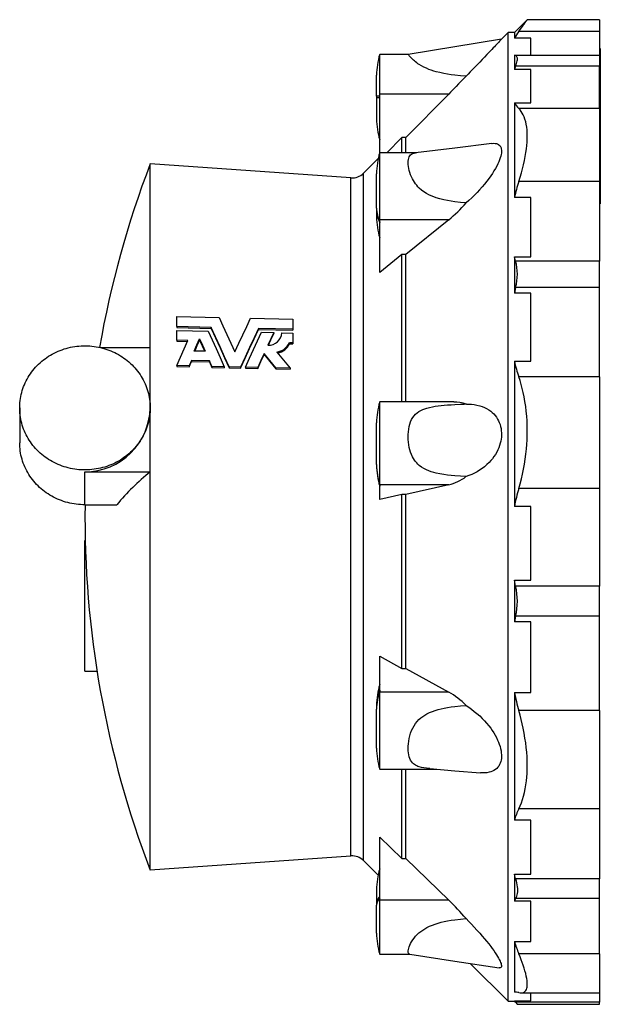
# Model space of a CAD drawing. Extents: x -121 to 1069, y -419 to 719.
# Tile 2 of 2: x 709 to 1069, y 108 to 719. Entities that reach past the tile are written whole.
import ezdxf

# ---------------------------------------------------------------- set-up
doc = ezdxf.new("R2010")
doc.units = 0
doc.layers.get('0').update_dxf_attribs({"linetype": 'CONTINUOUS'})

msp = doc.modelspace()

# ---------------------------------------------------------------- linework, layer by layer
at = {"color": 7, "linetype": 'CONTINUOUS'}
for p, q in [((1024.15, 719.18), (1016.15, 711.18)), ((1068.98, 719.18), (1024.15, 719.18)), ((1068.98, 719.18), (1068.98, 711.9)), ((1012.23, 711.18), (1008.15, 707.1)), ((1016.15, 711.18), (1012.23, 711.18)), ((1012.23, 410.68), (1012.23, 711.18)), ((1016.15, 711.18), (1016.15, 707.68)), ((1068.98, 711.9), (1018.91, 711.9)), ((1068.98, 711.9), (1068.98, 696.9)), ((1026.37, 707.68), (1016.15, 707.68)), ((1026.37, 697.27), (1026.37, 707.68)), ((950.22, 697.68), (932.58, 697.68)), ((932.58, 673.05), (932.58, 697.68)), ((1016.15, 697.27), (1026.37, 697.27)), ((1016.15, 697.27), (1016.15, 688.32)), ((1016.93, 696.9), (1016.15, 697.27)), ((1068.98, 696.9), (1016.93, 696.9)), ((1069.48, 701.41), (1068.98, 701.41)), ((1069.48, 701.38), (1068.98, 701.38)), ((1068.98, 696.9), (1068.98, 690.41)), ((1069.48, 701.41), (1069.48, 701.38)), ((1069.48, 701.38), (1069.48, 687.14)), ((1016.93, 690.41), (1016.15, 688.32)), ((1068.98, 690.41), (1016.93, 690.41)), ((1068.98, 664.03), (1068.98, 690.41)), ((930.63, 671.68), (930.63, 684.68)), ((1026.37, 688.32), (1016.15, 688.32)), ((1026.37, 667.61), (1026.37, 688.32)), ((1069.48, 687.14), (1068.98, 687.14)), ((1069.48, 686.59), (1068.98, 686.59)), ((1069.48, 687.14), (1069.48, 686.59)), ((1069.48, 686.59), (1069.48, 676.36)), ((975.37, 673.05), (932.58, 673.05)), ((932.58, 636.62), (932.58, 673.05)), ((975.37, 673.05), (948.8, 646.17)), ((1069.48, 676.36), (1068.98, 676.36)), ((1069.48, 676.33), (1068.98, 676.33)), ((1069.48, 676.36), (1069.48, 676.33)), ((1069.48, 676.33), (1069.48, 663.14)), ((932.58, 671.68), (930.63, 671.68)), ((930.63, 671.68), (930.63, 670.68)), ((930.63, 670.68), (930.63, 657.68)), ((932.58, 670.68), (930.63, 670.68)), ((1016.15, 667.61), (1026.37, 667.61)), ((1016.15, 667.61), (1016.15, 608.78)), ((1068.98, 664.03), (1018.91, 664.03)), ((1068.98, 664.03), (1068.98, 618.82)), ((1069.48, 663.14), (1068.98, 663.14)), ((1069.48, 662.35), (1068.98, 662.35)), ((1069.48, 663.14), (1069.48, 662.35)), ((1069.48, 662.35), (1069.48, 651.65)), ((1069.48, 651.65), (1068.98, 651.65)), ((1068.98, 651.22), (1069.48, 651.22)), ((1069.48, 651.65), (1069.48, 651.22)), ((1069.48, 651.22), (1069.48, 646.86)), ((946.33, 646.17), (936.91, 636.62)), ((946.33, 636.62), (946.33, 646.17)), ((948.8, 646.17), (946.33, 646.17)), ((948.8, 636.62), (948.8, 646.17)), ((1069.48, 646.86), (1068.98, 646.86)), ((1069.48, 646.07), (1068.98, 646.07)), ((1069.48, 646.86), (1069.48, 646.07)), ((1069.48, 646.07), (1069.48, 635.37)), ((955.6, 636.62), (932.58, 636.62)), ((932.58, 594.98), (932.58, 636.62)), ((1069.48, 635.37), (1068.98, 635.37)), ((1069.48, 635.37), (1069.48, 634.94)), ((914.72, 621.01), (790.13, 629.72)), ((790.13, 515.72), (790.13, 629.72)), ((931.65, 633.08), (922.49, 623.91)), ((1068.98, 634.94), (1069.48, 634.94)), ((1069.48, 634.94), (1069.48, 605.67)), ((922.49, 410.68), (922.49, 623.91)), ((930.63, 602.27), (930.63, 623.62)), ((914.72, 410.68), (914.72, 621.01)), ((1068.98, 618.82), (1018.91, 618.82)), ((1068.98, 618.82), (1068.98, 569.46)), ((1026.37, 608.78), (1016.15, 608.78)), ((1026.37, 572.11), (1026.37, 608.78)), ((1069.48, 605.67), (1068.98, 605.67)), ((1068.98, 605), (1069.48, 605)), ((1069.48, 605.67), (1069.48, 605)), ((930.63, 602.27), (930.63, 601.5)), ((930.63, 601.5), (930.63, 596.86)), ((975.37, 594.98), (932.58, 594.98)), ((932.58, 562.34), (932.58, 594.98)), ((975.37, 594.98), (948.8, 573.48)), ((946.33, 573.48), (932.58, 562.34)), ((946.33, 482.01), (946.33, 573.48)), ((948.8, 573.48), (946.33, 573.48)), ((948.8, 482.01), (948.8, 573.48)), ((1016.15, 572.11), (1026.37, 572.11)), ((1016.15, 572.11), (1016.15, 549.47)), ((1016.93, 569.46), (1016.15, 572.11)), ((1068.98, 569.46), (1016.93, 569.46)), ((1068.98, 553.04), (1068.98, 569.46)), ((1016.93, 553.04), (1016.15, 549.47)), ((1068.98, 553.04), (1016.93, 553.04)), ((1068.98, 497.63), (1068.98, 553.04)), ((1026.37, 549.47), (1016.15, 549.47)), ((1026.37, 507.32), (1026.37, 549.47)), ((806.66, 534.94), (832.89, 534.35)), ((806.66, 528.78), (806.66, 534.94)), ((852.43, 533.91), (878.66, 533.32)), ((878.66, 533.32), (878.66, 527.17)), ((828.01, 528.3), (806.66, 528.78)), ((806.66, 528.78), (806.66, 528.14)), ((806.66, 528.14), (828.01, 527.66)), ((806.66, 520.35), (806.66, 526.39)), ((806.66, 526.39), (826.16, 525.95)), ((828.01, 528.3), (828.01, 527.66)), ((878.66, 527.17), (857.31, 527.65)), ((857.31, 527.65), (857.31, 527.01)), ((857.31, 527.01), (878.66, 526.53)), ((878.66, 527.17), (878.66, 526.53)), ((813.4, 520.2), (806.66, 520.35)), ((806.66, 520.35), (806.66, 519.71)), ((806.66, 519.71), (813.13, 519.57)), ((820.77, 521.14), (820.77, 520.5)), ((859.15, 525.22), (866.83, 525.05)), ((866.83, 525.05), (866.83, 524.41)), ((871.8, 524.94), (878.66, 524.78)), ((878.66, 524.78), (878.66, 518.76)), ((759.53, 515.72), (790.13, 515.72)), ((790.13, 478.37), (790.13, 515.72)), ((824.24, 513.47), (817.49, 513.62)), ((878.66, 518.76), (876.6, 518.8)), ((876.6, 518.8), (876.6, 518.17)), ((876.6, 518.17), (878.66, 518.12)), ((878.66, 518.76), (878.66, 518.12)), ((815.73, 507.78), (814.28, 504.39)), ((814.28, 503.76), (815.73, 507.16)), ((826.89, 507.54), (815.73, 507.78)), ((815.73, 507.78), (815.73, 507.16)), ((815.73, 507.16), (826.89, 506.91)), ((828.43, 504.08), (826.89, 507.54)), ((826.89, 507.54), (826.89, 506.91)), ((860.8, 512.05), (860.8, 511.43)), ((1016.15, 507.32), (1016.15, 417.19)), ((1016.15, 507.32), (1026.37, 507.32)), ((814.28, 504.39), (806.66, 504.55)), ((806.66, 504.55), (806.66, 503.93)), ((806.66, 503.93), (814.28, 503.76)), ((814.28, 504.39), (814.28, 503.76)), ((826.89, 506.91), (828.43, 503.45)), ((836.11, 503.91), (828.43, 504.08)), ((828.43, 504.08), (828.43, 503.45)), ((828.43, 503.45), (836.11, 503.29)), ((836.11, 503.91), (836.11, 503.29)), ((846.24, 503.69), (839.07, 503.85)), ((839.07, 503.85), (839.07, 503.22)), ((839.07, 503.22), (846.24, 503.07)), ((846.24, 503.69), (846.24, 503.07)), ((856.89, 503.46), (849.2, 503.63)), ((849.2, 503.63), (849.2, 503)), ((849.2, 503), (856.89, 502.83)), ((856.89, 503.46), (856.89, 502.83)), ((876.94, 503.02), (868.03, 503.22)), ((868.03, 503.22), (868.03, 502.59)), ((868.03, 502.59), (876.94, 502.4)), ((876.94, 503.02), (876.94, 502.4)), ((1068.98, 497.63), (1018.91, 497.63)), ((1068.98, 497.63), (1068.98, 428.35)), ((709.13, 478.37), (709.13, 456.74)), ((790.13, 438.69), (790.13, 478.37)), ((978.48, 482.01), (932.58, 482.01)), ((932.58, 430.67), (932.58, 482.01)), ((986.45, 480.66), (985, 480.62)), ((930.63, 443.2), (930.63, 469.01)), ((930.63, 443.2), (930.63, 443.03)), ((930.63, 443.03), (930.63, 442.83)), ((749.63, 418.22), (749.63, 438.69)), ((749.63, 438.69), (790.13, 438.69)), ((790.13, 191.65), (790.13, 438.69)), ((975.37, 430.67), (932.58, 430.67)), ((932.58, 421.48), (932.58, 430.67)), ((975.37, 430.67), (948.8, 424.62)), ((1068.98, 428.35), (1018.91, 428.35)), ((1068.98, 428.35), (1068.98, 367.73)), ((946.33, 424.62), (932.58, 421.48)), ((948.8, 424.62), (946.33, 424.62)), ((946.33, 316.65), (946.33, 424.62)), ((948.8, 316.65), (948.8, 424.62)), ((749.63, 418.22), (769.42, 418.22)), ((1026.37, 417.19), (1016.15, 417.19)), ((1026.37, 371.43), (1026.37, 417.19)), ((914.72, 200.36), (914.72, 410.68)), ((922.49, 197.46), (922.49, 410.68)), ((1012.23, 110.18), (1012.23, 410.68)), ((749.81, 396.01), (749.63, 396.01)), ((749.63, 355.51), (749.63, 396.01)), ((1016.93, 367.73), (1016.15, 371.43)), ((1016.15, 371.43), (1026.37, 371.43)), ((1016.15, 371.43), (1016.15, 345.68)), ((1068.98, 367.73), (1016.93, 367.73)), ((1068.98, 349.06), (1068.98, 367.73)), ((749.63, 315.01), (749.63, 355.51)), ((1016.93, 349.06), (1016.15, 345.68)), ((1068.98, 349.06), (1016.93, 349.06)), ((1068.98, 290.54), (1068.98, 349.06)), ((1026.37, 345.68), (1016.15, 345.68)), ((1026.37, 301.81), (1026.37, 345.68)), ((932.58, 324.25), (946.33, 316.65)), ((932.58, 301.99), (932.58, 324.25)), ((749.63, 315.01), (757.15, 315.01)), ((946.33, 316.65), (948.8, 316.65)), ((948.8, 316.65), (975.37, 301.99)), ((932.58, 254.18), (932.58, 301.99)), ((975.37, 301.99), (932.58, 301.99)), ((1016.15, 301.81), (1026.37, 301.81)), ((1016.15, 301.81), (1016.15, 222.56)), ((930.63, 293.68), (930.63, 291.94)), ((930.63, 291.94), (930.63, 291.44)), ((930.63, 267.18), (930.63, 291.44)), ((1068.98, 290.54), (1018.91, 290.54)), ((1068.98, 290.54), (1068.98, 229.62)), ((932.58, 254.18), (967.86, 254.18)), ((946.33, 198.76), (946.33, 254.18)), ((948.8, 198.76), (948.8, 254.18)), ((1068.98, 229.62), (1018.91, 229.62)), ((1068.98, 229.62), (1068.98, 186.1)), ((1026.37, 222.56), (1016.15, 222.56)), ((1026.37, 189.11), (1026.37, 222.56)), ((932.58, 212.11), (946.33, 198.76)), ((932.58, 173.03), (932.58, 212.11)), ((790.13, 191.65), (914.72, 200.36)), ((922.49, 197.46), (931.56, 188.38)), ((946.33, 198.76), (948.8, 198.76)), ((948.8, 198.76), (975.37, 173.03)), ((1016.15, 189.11), (1026.37, 189.11)), ((1016.15, 189.11), (1016.15, 172.3)), ((1016.93, 186.1), (1016.15, 189.11)), ((1068.98, 186.1), (1016.93, 186.1)), ((1068.98, 173.91), (1068.98, 186.1)), ((930.63, 179.36), (930.63, 170.81)), ((932.58, 139.42), (932.58, 173.03)), ((975.37, 173.03), (932.58, 173.03)), ((1016.93, 173.91), (1016.15, 172.3)), ((1026.37, 172.3), (1016.15, 172.3)), ((1068.98, 173.91), (1016.93, 173.91)), ((1026.37, 147.25), (1026.37, 172.3)), ((1068.98, 139.67), (1068.98, 173.91)), ((930.63, 170.81), (930.63, 169.87)), ((930.63, 152.42), (930.63, 169.87)), ((1016.15, 147.25), (1026.37, 147.25)), ((1016.15, 147.25), (1016.15, 115.95)), ((932.58, 139.42), (951.34, 139.42)), ((1068.98, 139.67), (1018.91, 139.67)), ((1068.98, 139.67), (1068.98, 115.45)), ((988.7, 133.71), (1012.23, 110.18)), ((1012.23, 110.18), (1016.15, 110.18)), ((1016.15, 110.47), (1026.37, 110.47)), ((1016.15, 110.47), (1016.15, 110.18)), ((1016.93, 109.55), (1016.15, 110.47)), ((1016.15, 110.18), (1018.02, 108.32)), ((1020.32, 115.45), (1068.98, 115.45)), ((1026.37, 110.47), (1026.37, 115.45)), ((1068.98, 115.45), (1068.98, 109.55)), ((1068.98, 109.55), (1016.93, 109.55)), ((1018.02, 108.32), (1068.98, 108.32)), ((1068.98, 108.32), (1068.98, 109.55))]:
    msp.add_line(p, q, dxfattribs=at)
for points in [[(1018.91, 711.9), (1019.74, 713.04), (1020.5, 714.09), (1021.2, 715.06), (1021.82, 715.92), (1022.39, 716.71), (1022.88, 717.4), (1023.29, 717.98), (1023.62, 718.44), (1023.86, 718.77), (1024.02, 719), (1024.12, 719.14), (1024.15, 719.18)], [(1008.15, 707.11), (979.21, 702.4), (950.22, 697.69)], [(1008.15, 707.1), (1008.15, 707.1), (1008.07, 707.01), (1007.92, 706.85), (1007.69, 706.61), (1007.4, 706.3), (1006.97, 705.84), (1006.45, 705.29), (1005.84, 704.64), (1005.17, 703.92), (1004.49, 703.2), (1003.77, 702.44), (1003.01, 701.63), (1002.19, 700.77), (1001.35, 699.87), (1000.47, 698.95), (999.08, 697.49), (997.64, 695.98), (996.16, 694.44), (994.61, 692.83), (993.03, 691.2), (991.43, 689.55), (990.12, 688.2), (988.8, 686.85), (987.47, 685.49), (986.13, 684.13)], [(986.13, 684.13), (982.66, 684.41), (979.2, 684.77), (976.89, 685.07), (974.59, 685.42), (972.3, 685.82), (969.96, 686.32), (967.64, 686.9), (966.1, 687.34), (964.58, 687.83), (963.1, 688.37), (961.52, 689.01), (960, 689.72), (958.53, 690.5), (957.15, 691.32), (956.31, 691.87), (955.52, 692.44), (954.79, 693), (954.09, 693.57), (953.45, 694.14), (952.88, 694.68), (952.26, 695.3), (951.72, 695.87), (951.27, 696.38), (950.9, 696.82), (950.61, 697.18), (950.4, 697.44), (950.27, 697.61), (950.21, 697.68), (950.22, 697.68)], [(1016.93, 690.41), (1017.26, 691.27), (1017.52, 692.08), (1017.74, 692.84), (1017.89, 693.56), (1017.99, 694.22), (1018.02, 694.82), (1017.99, 695.33), (1017.9, 695.77), (1017.75, 696.15), (1017.54, 696.47), (1017.27, 696.72), (1016.93, 696.9)], [(986.13, 684.13), (984.63, 682.56), (983.11, 680.97), (981.54, 679.34), (979.94, 677.7), (978.81, 676.54), (977.68, 675.38), (976.53, 674.21), (975.37, 673.05)], [(1018.91, 618.82), (1019.74, 621.47), (1020.5, 624.09), (1021.2, 626.67), (1021.82, 629.21), (1022.39, 631.77), (1022.88, 634.27), (1023.29, 636.71), (1023.62, 639.09), (1023.86, 641.16), (1024.02, 643.18), (1024.12, 645.13), (1024.15, 647.01), (1024.12, 648.96), (1024, 650.82), (1023.81, 652.6), (1023.54, 654.28), (1023.18, 655.91), (1022.74, 657.44), (1022.23, 658.87), (1021.64, 660.18), (1021.05, 661.28), (1020.39, 662.28), (1019.68, 663.2), (1018.91, 664.03)], [(1002.14, 642.42), (979.21, 639.56), (954.77, 636.52)], [(1002.14, 642.42), (1002.4, 642.45), (1003.32, 642.51), (1004.2, 642.47), (1005.01, 642.33), (1005.76, 642.09), (1006.31, 641.8), (1006.81, 641.43), (1007.24, 640.97), (1007.59, 640.41), (1007.87, 639.76), (1008.05, 639.01), (1008.15, 638.17), (1008.15, 637.26), (1008.06, 636.39), (1007.91, 635.48), (1007.69, 634.52), (1007.4, 633.54), (1006.96, 632.27), (1006.43, 630.98), (1005.83, 629.66), (1005.17, 628.34), (1004.34, 626.83), (1003.45, 625.33), (1002.5, 623.83), (1001.5, 622.36), (1000.47, 620.91), (999.06, 619.05), (997.61, 617.22), (996.11, 615.45), (994.57, 613.72), (993.01, 612.04), (991.43, 610.42), (989.68, 608.71), (987.91, 607.07), (986.13, 605.48)], [(986.13, 605.48), (982.66, 605.8), (979.2, 606.21), (976.89, 606.55), (974.59, 606.95), (972.3, 607.43), (969.96, 608.02), (967.64, 608.72), (966.1, 609.27), (964.58, 609.89), (963.1, 610.58), (961.52, 611.44), (960, 612.4), (958.53, 613.5), (957.15, 614.71), (956.31, 615.56), (955.52, 616.45), (954.79, 617.38), (954.09, 618.37), (953.45, 619.39), (952.88, 620.43), (952.26, 621.72), (951.72, 623.01), (951.27, 624.32), (950.9, 625.6), (950.61, 626.86), (950.4, 628.08), (950.27, 629.26), (950.21, 630.37), (950.24, 631.43), (950.36, 632.41), (950.57, 633.31), (950.87, 634.1), (951.27, 634.76), (951.76, 635.32), (952.39, 635.78), (953.13, 636.14), (953.91, 636.37), (954.77, 636.52)], [(832.89, 534.35), (835.31, 529.16), (837.74, 523.88), (840.19, 518.51), (842.66, 513.06)], [(842.66, 513.06), (845.13, 518.42), (847.58, 523.68), (850.01, 528.84), (852.43, 533.91)], [(826.16, 525.95), (828.63, 520.56), (831.11, 515.09), (833.61, 509.54), (836.11, 503.91)], [(839.07, 503.85), (836.29, 510.11), (833.51, 516.28), (830.75, 522.34), (828.01, 528.3)], [(828.01, 527.66), (830.75, 521.71), (833.51, 515.65), (836.28, 509.48), (839.07, 503.22)], [(857.31, 527.65), (854.57, 521.83), (851.81, 515.9), (849.04, 509.85), (846.24, 503.69)], [(846.24, 503.07), (849.04, 509.22), (851.81, 515.27), (854.57, 521.2), (857.31, 527.01)], [(806.66, 504.55), (808.92, 509.85), (811.17, 515.06), (813.4, 520.2)], [(817.49, 513.62), (819.13, 517.4), (820.77, 521.14)], [(820.77, 520.5), (819.13, 516.77), (817.76, 513.61)], [(820.77, 521.14), (822.5, 517.32), (824.24, 513.47)], [(823.95, 513.48), (822.5, 516.69), (820.77, 520.5)], [(849.2, 503.63), (851.71, 509.16), (854.21, 514.6), (856.69, 519.96), (859.15, 525.22)], [(866.83, 525.05), (865.02, 521.19), (863.2, 517.28)], [(863.51, 517.3), (865.02, 520.55), (866.83, 524.41)], [(790.13, 478.37), (790.11, 477.09), (790.04, 475.81), (789.93, 474.54), (789.77, 473.26), (789.57, 472), (789.33, 470.74), (789.04, 469.49), (788.71, 468.25), (788.33, 467.02), (787.91, 465.8), (787.45, 464.6), (786.95, 463.41), (786.41, 462.24), (785.82, 461.08), (785.2, 459.95), (784.54, 458.84), (783.83, 457.74), (783.09, 456.67), (782.32, 455.63), (781.5, 454.61), (780.66, 453.61), (779.77, 452.65), (778.86, 451.71), (777.91, 450.8), (776.93, 449.92), (775.92, 449.07), (774.88, 448.26), (773.82, 447.47), (772.72, 446.73), (771.6, 446.01), (770.46, 445.34), (769.3, 444.7), (768.11, 444.1), (766.9, 443.53), (765.67, 443), (764.43, 442.52), (763.17, 442.07), (761.89, 441.66), (760.6, 441.29), (759.3, 440.97), (757.99, 440.68), (756.66, 440.44), (755.33, 440.24), (754, 440.08), (752.66, 439.96), (751.31, 439.89), (749.97, 439.85), (748.62, 439.87), (747.28, 439.92), (745.93, 440.01), (744.6, 440.15), (743.26, 440.33), (741.94, 440.55), (740.62, 440.82), (739.31, 441.12), (738.02, 441.47), (736.73, 441.86), (735.46, 442.29), (734.21, 442.75), (732.97, 443.26), (731.76, 443.81), (730.56, 444.39), (729.38, 445.01), (728.23, 445.67), (727.1, 446.37), (725.99, 447.1), (724.91, 447.86), (723.86, 448.66), (722.83, 449.49), (721.84, 450.35), (720.87, 451.25), (719.94, 452.17), (719.04, 453.13), (718.18, 454.11), (717.35, 455.11), (716.55, 456.15), (715.79, 457.21), (715.07, 458.29), (714.39, 459.39), (713.75, 460.51), (713.14, 461.66), (712.58, 462.82), (712.06, 464), (711.57, 465.2), (711.13, 466.41), (710.74, 467.63), (710.38, 468.87), (710.07, 470.11), (709.81, 471.37), (709.58, 472.63), (709.41, 473.9), (709.27, 475.17), (709.18, 476.45), (709.14, 477.73), (709.14, 479.01), (709.18, 480.29), (709.27, 481.57), (709.41, 482.84), (709.58, 484.11), (709.81, 485.37), (710.07, 486.63), (710.38, 487.88), (710.74, 489.11), (711.13, 490.33), (711.57, 491.54), (712.06, 492.74), (712.58, 493.92), (713.14, 495.08), (713.75, 496.23), (714.39, 497.35), (715.07, 498.46), (715.79, 499.54), (716.55, 500.59), (717.35, 501.63), (718.18, 502.64), (719.04, 503.62), (719.94, 504.57), (720.87, 505.49), (721.84, 506.39), (722.83, 507.25), (723.86, 508.08), (724.91, 508.88), (725.99, 509.64), (727.1, 510.38), (728.23, 511.07), (729.38, 511.73), (730.56, 512.35), (731.76, 512.93), (732.97, 513.48), (734.21, 513.99), (735.46, 514.46), (736.73, 514.88), (738.02, 515.27), (739.31, 515.62), (740.62, 515.92), (741.94, 516.19), (743.26, 516.41), (744.6, 516.59), (745.93, 516.73), (747.28, 516.82), (748.62, 516.88), (749.97, 516.89), (751.31, 516.86), (752.66, 516.78), (754, 516.66), (755.33, 516.5), (756.66, 516.3), (757.99, 516.06), (759.3, 515.78), (760.6, 515.45), (761.89, 515.08), (763.17, 514.67), (764.43, 514.23), (765.67, 513.74), (766.9, 513.21), (768.11, 512.65), (769.3, 512.04), (770.46, 511.4), (771.6, 510.73), (772.72, 510.01), (773.82, 509.27), (774.88, 508.49), (775.92, 507.67), (776.93, 506.82), (777.91, 505.94), (778.86, 505.04), (779.77, 504.1), (780.66, 503.13), (781.5, 502.14), (782.32, 501.11), (783.09, 500.07), (783.83, 499), (784.54, 497.91), (785.2, 496.79), (785.82, 495.66), (786.41, 494.5), (786.95, 493.33), (787.45, 492.14), (787.91, 490.94), (788.33, 489.72), (788.71, 488.49), (789.04, 487.25), (789.33, 486), (789.57, 484.74), (789.77, 483.48), (789.93, 482.21), (790.04, 480.93), (790.11, 479.65), (790.13, 478.37)], [(860.8, 512.05), (858.85, 507.78), (856.89, 503.46)], [(856.89, 502.83), (858.85, 507.16), (860.8, 511.43)], [(868.03, 503.22), (864.41, 507.66), (860.8, 512.05)], [(860.8, 511.43), (864.41, 507.03), (868.03, 502.59)], [(868.76, 513.01), (872.84, 508.04), (876.94, 503.02)], [(1018.91, 428.35), (1019.74, 431.27), (1020.5, 434.23), (1021.2, 437.23), (1021.82, 440.25), (1022.39, 443.37), (1022.88, 446.53), (1023.29, 449.69), (1023.62, 452.86), (1023.86, 455.72), (1024.02, 458.57), (1024.12, 461.42), (1024.15, 464.26), (1024.12, 467.3), (1024, 470.32), (1023.81, 473.3), (1023.54, 476.26), (1023.18, 479.25), (1022.74, 482.21), (1022.23, 485.11), (1021.64, 487.95), (1021.05, 490.45), (1020.39, 492.9), (1019.68, 495.29), (1018.91, 497.63)], [(986.13, 435.69), (982.66, 435.89), (979.2, 436.15), (976.89, 436.38), (974.59, 436.65), (972.3, 436.97), (969.96, 437.38), (967.64, 437.88), (966.1, 438.28), (964.58, 438.74), (963.1, 439.26), (961.52, 439.93), (960, 440.69), (958.53, 441.6), (957.15, 442.63), (956.31, 443.38), (955.52, 444.18), (954.79, 445.04), (954.09, 445.99), (953.45, 446.99), (952.88, 448.04), (952.26, 449.4), (951.72, 450.8), (951.27, 452.29), (950.9, 453.82), (950.61, 455.4), (950.4, 456.99), (950.27, 458.63), (950.21, 460.26), (950.24, 461.93), (950.36, 463.57), (950.57, 465.22), (950.87, 466.81), (951.27, 468.29), (951.76, 469.71), (952.39, 471.08), (953.13, 472.35), (953.91, 473.41), (954.8, 474.38), (955.82, 475.28), (956.95, 476.08), (958.07, 476.72), (959.27, 477.29), (960.56, 477.79), (961.9, 478.22), (963.55, 478.65), (965.25, 479.01), (966.99, 479.32), (968.8, 479.57), (970.64, 479.79), (972.49, 479.97), (974.73, 480.14), (976.99, 480.29), (979.25, 480.41), (982.69, 480.55), (985, 480.62)], [(986.45, 480.65), (987.86, 480.67), (989.57, 480.59), (991.27, 480.4), (992.95, 480.1), (994.61, 479.69), (996.22, 479.16), (997.58, 478.6), (998.91, 477.93), (1000.2, 477.16), (1001.44, 476.28), (1002.4, 475.47), (1003.32, 474.58), (1004.2, 473.6), (1005.01, 472.53), (1005.76, 471.36), (1006.31, 470.33), (1006.81, 469.22), (1007.24, 468.05), (1007.59, 466.83), (1007.87, 465.53), (1008.05, 464.18), (1008.15, 462.8), (1008.15, 461.4), (1008.06, 460.17), (1007.91, 458.93), (1007.69, 457.7), (1007.4, 456.5), (1006.96, 455.03), (1006.43, 453.61), (1005.83, 452.23), (1005.17, 450.92), (1004.34, 449.49), (1003.45, 448.13), (1002.5, 446.84), (1001.5, 445.64), (1000.47, 444.5), (999.06, 443.12), (997.61, 441.86), (996.11, 440.7), (994.57, 439.64), (993.01, 438.69), (991.43, 437.84), (989.68, 437.02), (987.91, 436.3), (986.13, 435.69)], [(749.63, 418.22), (748.28, 418.24), (746.93, 418.31), (745.58, 418.42), (744.23, 418.57), (742.9, 418.76), (741.56, 418.99), (740.24, 419.27), (738.93, 419.59), (737.63, 419.95), (736.35, 420.35), (735.08, 420.8), (733.82, 421.28), (732.58, 421.8), (731.37, 422.36), (730.17, 422.96), (728.99, 423.6), (727.84, 424.27), (726.71, 424.98), (725.61, 425.73), (724.53, 426.51), (723.48, 427.33), (722.46, 428.17), (721.48, 429.05), (720.52, 429.96), (719.59, 430.9), (718.7, 431.87), (717.85, 432.87), (717.03, 433.89), (716.24, 434.94), (715.49, 436.01), (714.79, 437.11), (714.11, 438.23), (713.48, 439.37), (712.89, 440.53), (712.35, 441.7), (711.84, 442.9), (711.37, 444.1), (710.95, 445.33), (710.57, 446.56), (710.23, 447.81), (709.94, 449.07), (709.7, 450.33), (709.49, 451.61), (709.33, 452.88), (709.22, 454.17), (709.15, 455.45), (709.13, 456.74)], [(963.59, 254.54), (963.1, 254.57), (961.52, 254.73), (960, 254.95), (958.53, 255.24), (957.15, 255.61), (956.31, 255.9), (955.52, 256.24), (954.79, 256.63), (954.09, 257.09), (953.45, 257.6), (952.88, 258.18), (952.26, 258.96), (951.72, 259.82), (951.27, 260.8), (950.9, 261.86), (950.61, 263.01), (950.4, 264.24), (950.27, 265.57), (950.21, 266.96), (950.24, 268.45), (950.36, 269.99), (950.57, 271.61), (950.87, 273.26), (951.27, 274.87), (951.76, 276.47), (952.39, 278.11), (953.13, 279.7), (953.91, 281.1), (954.8, 282.44), (955.82, 283.73), (956.95, 284.93), (958.07, 285.95), (959.27, 286.88), (960.56, 287.74), (961.9, 288.51), (963.55, 289.32), (965.25, 290.03), (966.99, 290.64), (968.8, 291.18), (970.64, 291.64), (972.49, 292.05), (974.73, 292.46), (976.99, 292.81), (979.25, 293.11), (982.69, 293.46), (986.13, 293.73), (986.13, 293.73)], [(986.13, 293.73), (987.86, 292.6), (989.57, 291.38), (991.27, 290.08), (992.95, 288.69), (994.61, 287.21), (996.22, 285.64), (997.58, 284.23), (998.91, 282.74), (1000.2, 281.18), (1001.44, 279.54), (1002.4, 278.18), (1003.32, 276.75), (1004.2, 275.29), (1005.01, 273.78), (1005.76, 272.24), (1006.31, 270.94), (1006.81, 269.62), (1007.24, 268.3), (1007.59, 266.97), (1007.87, 265.64), (1008.05, 264.33), (1008.15, 263.04), (1008.15, 261.81), (1008.06, 260.79), (1007.91, 259.81), (1007.69, 258.88), (1007.4, 258.02), (1006.96, 257.04), (1006.43, 256.15), (1005.83, 255.36), (1005.17, 254.67), (1004.34, 253.98), (1003.45, 253.41), (1002.5, 252.93), (1001.5, 252.56), (1000.47, 252.27), (999.06, 252.02), (997.61, 251.9), (996.11, 251.9), (995.1, 251.98)], [(1018.91, 229.62), (1019.74, 231.44), (1020.5, 233.36), (1021.2, 235.36), (1021.82, 237.45), (1022.39, 239.69), (1022.88, 242.01), (1023.29, 244.42), (1023.62, 246.9), (1023.86, 249.2), (1024.02, 251.56), (1024.12, 253.97), (1024.15, 256.43), (1024.12, 259.14), (1024, 261.91), (1023.81, 264.71), (1023.54, 267.55), (1023.18, 270.51), (1022.74, 273.51), (1022.23, 276.53), (1021.64, 279.56), (1021.05, 282.3), (1020.39, 285.05), (1019.68, 287.79), (1018.91, 290.54)], [(963.59, 254.53), (979.21, 253.26), (995.1, 251.97)], [(1016.93, 186.1), (1017.26, 184.85), (1017.52, 183.63), (1017.74, 182.44), (1017.89, 181.27), (1017.99, 180.14), (1018.02, 179.06), (1017.99, 178.07), (1017.9, 177.13), (1017.75, 176.24), (1017.54, 175.4), (1017.27, 174.62), (1016.93, 173.91)], [(951.21, 139.45), (950.9, 139.53), (950.61, 139.72), (950.4, 140.01), (950.27, 140.41), (950.21, 140.9), (950.24, 141.52), (950.36, 142.24), (950.57, 143.08), (950.87, 144.01), (951.27, 144.99), (951.76, 146.04), (952.39, 147.18), (953.13, 148.34), (953.91, 149.43), (954.8, 150.5), (955.82, 151.59), (956.95, 152.63), (958.07, 153.55), (959.27, 154.41), (960.56, 155.23), (961.9, 155.97), (963.55, 156.78), (965.25, 157.49), (966.99, 158.13), (968.8, 158.7), (970.64, 159.2), (972.49, 159.64), (974.73, 160.1), (976.99, 160.49), (979.25, 160.82), (982.69, 161.23), (986.13, 161.54)], [(986.13, 161.54), (987.86, 159.79), (989.57, 158), (991.27, 156.19), (992.95, 154.36), (994.61, 152.51), (996.22, 150.64), (997.58, 149.03), (998.91, 147.41), (1000.2, 145.79), (1001.44, 144.18), (1002.4, 142.88), (1003.32, 141.6), (1004.2, 140.33), (1005.01, 139.09), (1005.76, 137.9), (1006.31, 136.95), (1006.81, 136.03), (1007.24, 135.17), (1007.59, 134.36), (1007.87, 133.62), (1008.05, 132.95), (1008.15, 132.37), (1008.15, 131.88), (1008.06, 131.55), (1007.91, 131.28), (1007.69, 131.09), (1007.4, 130.98), (1006.96, 130.94), (1006.61, 130.99)], [(951.21, 139.44), (979.21, 135.17), (1006.61, 130.98)], [(1018.91, 115.61), (1019.74, 115.48), (1020.5, 115.46), (1021.2, 115.53), (1021.82, 115.71), (1022.39, 116.01), (1022.88, 116.42), (1023.29, 116.94), (1023.62, 117.57), (1023.86, 118.24), (1024.02, 119), (1024.12, 119.85), (1024.15, 120.79), (1024.12, 121.9), (1024, 123.11), (1023.81, 124.42), (1023.54, 125.82), (1023.18, 127.36), (1022.74, 129), (1022.23, 130.72), (1021.64, 132.53), (1021.05, 134.22), (1020.39, 135.98), (1019.68, 137.8), (1018.91, 139.67)], [(1016.93, 109.55), (1017.26, 109.19), (1017.52, 108.88), (1017.74, 108.64), (1017.89, 108.46), (1017.99, 108.35), (1018.02, 108.32)]]:
    msp.add_lwpolyline(points, dxfattribs=at)
for centre, radius, start, end in [((1056.42, 684.35), 46.54, 143.70614, 149.91131), ((974.94, 684.68), 44.31, 162.93847, 180), ((1030.56, 675.86), 16.6, 209.81988, 225.45542), ((974.94, 657.68), 44.31, 180, 197.06153), ((974.94, 623.62), 44.31, 162.93847, 180), ((1362.19, 410.68), 612.56, 159.04862, 170.1094), ((915.42, 630.99), 10, 266, 315), ((1128.59, 583.28), 115.29, 162.0468, 167.22049), ((924.03, 658.28), 81.51, 309.04304, 319.62699), ((949.94, 602.37), 19.31, 180.29857, 205.9722), ((949.94, 601.6), 19.31, 180.29855, 205.97217), ((974.94, 596.86), 44.31, 180, 197.06153), ((986.62, 561.25), 31.41, 344.84393, 15.15607), ((863.63, 525.45), 8.19, 267.02136, 356.36472), ((867.31, 523.18), 10.27, 278.11455, 334.78202), ((867.39, 522.48), 10.17, 280.2658, 334.91268), ((1104.71, 527.27), 90.78, 192.69652, 199.0614), ((749.69, 479.13), 40.45, 269.91531, 358.91985), ((974.94, 469.01), 44.31, 162.93847, 180), ((978.85, 461.67), 20.32, 69.01999, 91.06279), ((973.65, 443.21), 43.02, 180.00441, 197.31633), ((973.65, 443.03), 43.02, 180.00441, 197.31632), ((974.94, 442.83), 44.31, 180, 197.06153), ((881.83, 325.17), 145.92, 128.93081, 140.38192), ((968.95, 458.49), 28.54, 282.99933, 306.99101), ((1137.9, 393.03), 124.13, 163.4644, 168.77202), ((1362.19, 410.68), 612.56, 179.29499, 200.95138), ((977.39, 358.39), 40.63, 346.71349, 13.28651), ((974.94, 293.68), 44.31, 162.93847, 180), ((964.29, 291.91), 33.66, 160.40125, 179.94592), ((964.29, 291.41), 33.66, 160.40128, 179.94591), ((952.62, 261.23), 46.68, 44.12592, 60.82977), ((1147.17, 327.88), 133.59, 191.25146, 196.23225), ((974.94, 267.18), 44.31, 180, 197.06153), ((1062.68, 208.46), 48.62, 154.19589, 163.13813), ((915.42, 190.38), 10, 45, 94), ((974.94, 179.36), 44.31, 162.93847, 180), ((937.32, 170.53), 6.7, 135.0736, 177.56486), ((937.32, 169.59), 6.7, 135.07361, 177.56471), ((865.86, 59.74), 157.57, 40.24582, 45.97055), ((974.94, 152.42), 44.31, 180, 197.06153), ((1091.54, 170.37), 78.85, 197.0533, 202.91872), ((1015.81, 101.8), 14.15, 77.33133, 88.59997)]:
    msp.add_arc(centre, radius, start, end, dxfattribs=at)

doc.saveas('drawing.dxf')
